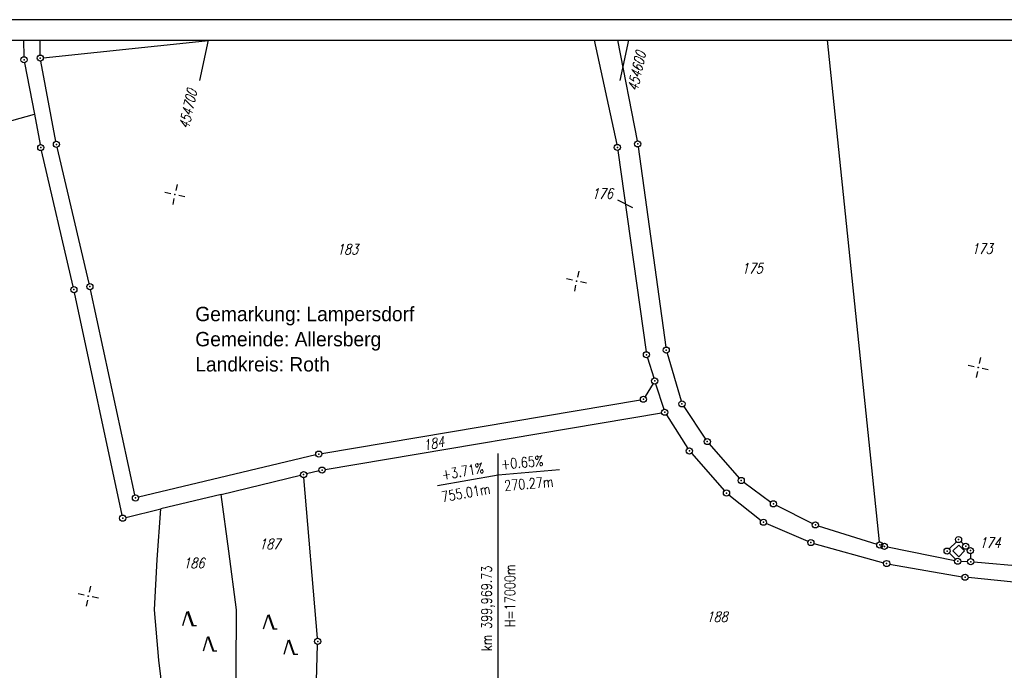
# Model space of a CAD drawing. Extents: x 0 to 1135, y 0 to 420.
# Tile 17 of 61: x 526 to 765, y 262 to 420. Entities that reach past the tile are written whole.
import ezdxf

# ---------------------------------------------------------------- set-up
doc = ezdxf.new("R2010")
doc.units = 0
doc.header["$LTSCALE"] = 2
doc.header["$MEASUREMENT"] = 0
doc.linetypes.add('AUSGEZOGEN', pattern=[0])
doc.layers.get('0').update_dxf_attribs({"color": 8, "linetype": 'AUSGEZOGEN'})
for name, color, linetype in [('FLSTNR', 8, 'AUSGEZOGEN'), ('GEBAEUDE', 8, 'AUSGEZOGEN'), ('GRENZL', 8, 'AUSGEZOGEN'), ('GRENZP', 8, 'AUSGEZOGEN'), ('NETZ', 250, 'AUSGEZOGEN'), ('NZ', 8, 'AUSGEZOGEN'), ('RAHMEN', 250, 'AUSGEZOGEN'), ('Rinne', 200, 'CONTINUOUS'), ('SCHRIFT', 8, 'AUSGEZOGEN'), ('WALD', 8, 'AUSGEZOGEN')]:
    doc.layers.add(name, color=color, linetype=linetype)
doc.styles.add('ROMANS', font='romans.shx', dxfattribs={"width": 0.8})
doc.styles.add('UNIR-H', font='unir_h.shx', dxfattribs={"width": 0.8})

# ---------------------------------------------------------------- blocks, each defined once
blk = doc.blocks.new('IKR')
at = {"color": 0}
for p, q in [((0, 1), (0, 2.5)), ((-2.5, 0), (-1, 0)), ((1, 0), (2.5, 0)), ((0, -2.5), (0, -1))]:
    blk.add_line(p, q, dxfattribs=at)
blk.add_circle((0, 0), 0.05, dxfattribs=at)
blk.add_point((0, 0), dxfattribs=at)
blk = doc.blocks.new('GST')
at = {"color": 0}
blk.add_circle((0, 0), 0.75, dxfattribs=at)
blk.add_point((0, 0), dxfattribs=at)
blk = doc.blocks.new('NW')
at = {"color": 0}
for p, q in [((-1.09, 0), (-0.02, 3.47)), ((-0.02, 3.47), (1.19, -0.02)), ((0.08, 3.5), (1.29, 0)), ((0.19, 3.49), (1.41, -0.01)), ((1.18, -0.01), (2.23, 0.02))]:
    blk.add_line(p, q, dxfattribs=at)

msp = doc.modelspace()

# ---------------------------------------------------------------- hatches: boundary and pattern name
at = {"layer": 'Rinne'}
h = msp.add_hatch(dxfattribs=at)
h.set_pattern_fill('ANSI31', color=256, scale=20, style=0)
h.set_pattern_definition([(36.5713, (488.074, 253.816), (-1.489557, 2.00779), [])])
edge = h.paths.add_edge_path()
edge.add_arc((487.91, 249.37), 3.65, 84.3688, 87.8513, ccw=False)
edge.add_arc((481.25, 181.81), 71.54, 79.8596, 84.3688, ccw=False)
edge.add_arc((599.08, 840.66), 597.77, 259.85955, 261.424)
edge.add_arc((5199.91, 31348.6), 31450.67, 261.424, 261.445656)
edge.add_arc((22340.16, 145297.3), 146681.29, 261.4456556, 261.4556833)
edge.add_arc((696.31, 1237.22), 1004.38, 261.45568, 262.99813)
edge.add_arc((545.35, 8.09), 233.98, 79.8055, 82.9981, ccw=False)
edge.add_arc((586.72, 238.12), 0.27, 61.6002, 79.8055, ccw=False)
edge.add_arc((532.51, 137.86), 114.24, 60.2144, 61.6002, ccw=False)
edge.add_arc((487.91, 249.37), 4.45, 84.3688, 87.8513, ccw=False)
edge.add_arc((481.25, 181.81), 72.34, 79.8596, 84.3688, ccw=False)
edge.add_arc((599.08, 840.66), 596.97, 259.85955, 261.424)
edge.add_arc((5199.91, 31348.6), 31449.87, 261.424, 261.445656)
edge.add_arc((22340.16, 145297.3), 146680.49, 261.4456556, 261.4556833)
edge.add_arc((696.31, 1237.22), 1003.58, 261.45568, 262.99813)
edge.add_arc((545.35, 8.09), 234.78, 79.8055, 82.9981, ccw=False)
edge.add_arc((586.72, 238.12), 1.07, 61.6002, 79.8055, ccw=False)
edge.add_arc((532.51, 137.86), 115.04, 60.2144, 61.6002, ccw=False)
edge.add_line((470.1, 256.22), (477.26, 253.48))
edge.add_line((470.39, 256.96), (477.54, 254.23))

# ---------------------------------------------------------------- linework, layer by layer
at = {"layer": 'FLSTNR'}
msp.add_line((671.06, 376.16), (674.65, 374.31), dxfattribs=at)
at = {"layer": 'GEBAEUDE'}
for p, q in [((752.68, 290.64), (754.07, 292.06)), ((754.12, 289.25), (752.68, 290.64)), ((754.07, 292.06), (755.5, 290.68)), ((755.5, 290.68), (754.12, 289.25))]:
    msp.add_line(p, q, dxfattribs=at)
at = {"layer": 'GRENZL'}
for p, q in [((526.59, 410.98), (526.56, 415)), ((530.54, 411.39), (530.51, 415)), ((531.29, 410.72), (572.2, 415)), ((665.39, 415), (670.86, 389.63)), ((671.02, 415), (675.8, 390.5)), ((734.78, 292.86), (722.14, 415)), ((534.34, 390.38), (530.68, 409.91)), ((526.74, 409.49), (529.12, 396.97)), ((473.59, 381.41), (529.12, 396.97)), ((529.12, 396.97), (530.53, 389.6)), ((542.45, 355.74), (534.65, 388.92)), ((676.05, 389.02), (682.79, 340.28)), ((538.56, 355), (530.84, 388.13)), ((671.12, 388.16), (677.97, 339.15)), ((550.47, 299.37), (538.89, 353.54)), ((553.56, 304.29), (542.77, 354.28)), ((683.11, 338.82), (686.51, 327.18)), ((678.3, 337.7), (679.87, 332.76)), ((679.7, 331.4), (677.75, 328.23)), ((680.32, 331.33), (682.29, 325.13)), ((599.08, 314.36), (676.61, 327.46)), ((599.86, 310.45), (681.78, 324.3)), ((682.92, 323.79), (688.12, 315.62)), ((687.14, 325.84), (692.46, 317.9)), ((693.37, 316.71), (700.66, 308.37)), ((597.61, 314.06), (554.45, 303.73)), ((689.01, 314.42), (697.07, 305.3)), ((598.39, 310.15), (595.37, 309.43)), ((574.56, 304.41), (593.92, 309.07)), ((598, 269.38), (594.71, 308.5)), ((701.76, 307.36), (708.38, 302.56)), ((574.56, 304.41), (559.93, 300.88)), ((576.41, 290.59), (574.56, 304.41)), ((698.15, 304.28), (705.97, 298.1)), ((551.35, 298.81), (559.93, 300.88)), ((558.96, 288.58), (559.93, 300.88)), ((709.66, 301.78), (718.53, 297.33)), ((717.4, 292.98), (707.25, 297.34)), ((719.91, 296.77), (734.14, 292.33)), ((718.81, 292.49), (735.81, 287.79)), ((751.78, 291.14), (753.5, 292.9)), ((754.58, 292.92), (755.24, 292.31)), ((578.33, 276.28), (576.41, 290.59)), ((736.73, 291.61), (753.11, 288.3)), ((751.8, 290.09), (753.3, 288.67)), ((756.33, 291.29), (756.37, 291.25)), ((756.94, 289.99), (756.98, 288.78)), ((558.38, 276.35), (558.96, 288.58)), ((754.59, 288.12), (756.25, 288.06)), ((757.75, 287.96), (797.77, 284.58)), ((737.27, 287.46), (754.89, 284.38)), ((778.27, 281.95), (756.38, 284.18)), ((559.41, 264.06), (558.38, 276.35)), ((578.21, 261.6), (578.33, 276.28)), ((597.45, 247.1), (598.05, 267.89)), ((560.75, 252.67), (559.41, 264.06)), ((578.1, 248.77), (578.21, 261.6))]:
    msp.add_line(p, q, dxfattribs=at)
at = {"layer": 'NETZ'}
for p, q in [((571.4, 414.98), (569.29, 405.2)), ((673.69, 414.98), (671.58, 405.2))]:
    msp.add_line(p, q, dxfattribs=at)
at = {"layer": 'NZ'}
for p, q in [((641.96, 222.6), (641.96, 314.36)), ((627.19, 306.58), (641.96, 309.18)), ((641.96, 309.18), (656.9, 310.49))]:
    msp.add_line(p, q, dxfattribs=at)
at = {"layer": 'RAHMEN'}
msp.add_line((1135, 420), (0, 420), dxfattribs=at)
at = {"layer": 'RAHMEN', "const_width": 0.35}
msp.add_lwpolyline([(25, 5), (1130, 5), (1130, 415), (25, 415), (25, 5)], dxfattribs=at)

# ---------------------------------------------------------------- block references
at = {"layer": 'GRENZP'}
for p in [(526.6, 410.23), (530.54, 410.64), (530.67, 388.86), (534.48, 389.64), (671.01, 388.9), (675.95, 389.76), (538.73, 354.27), (542.62, 355.01), (682.89, 339.54), (678.07, 338.41), (680.09, 332.04), (677.35, 327.59), (686.73, 326.46), (682.52, 324.42), (692.88, 317.28), (598.34, 314.23), (688.52, 314.99), (594.64, 309.25), (599.12, 310.33), (701.15, 307.8), (697.56, 304.74), (553.72, 303.55), (708.99, 302.12), (550.62, 298.63), (706.56, 297.64), (719.2, 296.99), (718.09, 292.69), (734.86, 292.11), (735.99, 291.76), (754.03, 293.43), (755.78, 291.8), (751.25, 290.61), (756.92, 290.74), (736.54, 287.59), (753.84, 288.15), (757, 288.03), (755.63, 284.25), (598.07, 268.64)]:
    msp.add_blockref('GST', p, dxfattribs=at)
at = {"layer": 'NETZ', "rotation": 167.8412}
for p in [(563.3, 377.42), (661.06, 356.35), (758.82, 335.29), (542.24, 279.66)]:
    msp.add_blockref('IKR', p, dxfattribs=at)
at = {"layer": 'WALD'}
for p in [(566.35, 272.47), (586, 271.66), (571.33, 266.33), (590.97, 265.52)]:
    msp.add_blockref('NW', p, dxfattribs=at)

# ---------------------------------------------------------------- texts
at = {"layer": 'FLSTNR', "style": 'ROMANS', "oblique": 15, "width": 0.8}
for s, p in [('176', (664.77, 376.42)), ('183', (602.77, 362.85)), ('173', (757.19, 362.99)), ('175', (701.23, 358.22)), ('187', (583.8, 291.08)), ('174', (759.12, 291.39)), ('186', (565.35, 286.46)), ('188', (692.67, 273.36))]:
    msp.add_text(s, height=2.5, dxfattribs=at).set_placement(p)
msp.add_text('184', height=2.5, rotation=11.9704, dxfattribs=at).set_placement((624, 315.06))
at = {"layer": 'NETZ', "style": 'ROMANS', "oblique": 16.6, "width": 0.75}
for s, p in [('454600', (675.93, 402.46)), ('454700', (566.71, 393.23))]:
    msp.add_text(s, height=2.5, rotation=77.8412, dxfattribs=at).set_placement(p)
at = {"layer": 'NZ', "style": 'ROMANS', "width": 0.8}
for s, rotation, p in [('+3.71%%%', 9.9996, (628.51, 307.91)), ('+0.65%%%', 4.9996, (642.81, 310.5)), ('270.27m', 4.9996, (643.57, 305.27)), ('755.01m', 9.9996, (628.44, 302.54)), ('H=17000m', 89.9996, (646.11, 272.08)), ('km 399,969.73', 89.9996, (640.42, 266.25))]:
    msp.add_text(s, height=2.5, rotation=rotation, dxfattribs=at).set_placement(p)
at = {"layer": 'SCHRIFT', "style": 'UNIR-H'}
for s, p in [('Gemarkung: Lampersdorf', (568.27, 346.59)), ('Gemeinde: Allersberg', (568.27, 340.47)), ('Landkreis: Roth', (568.27, 334.34))]:
    msp.add_text(s, height=3.5, dxfattribs=at).set_placement(p)

doc.saveas('drawing.dxf')
